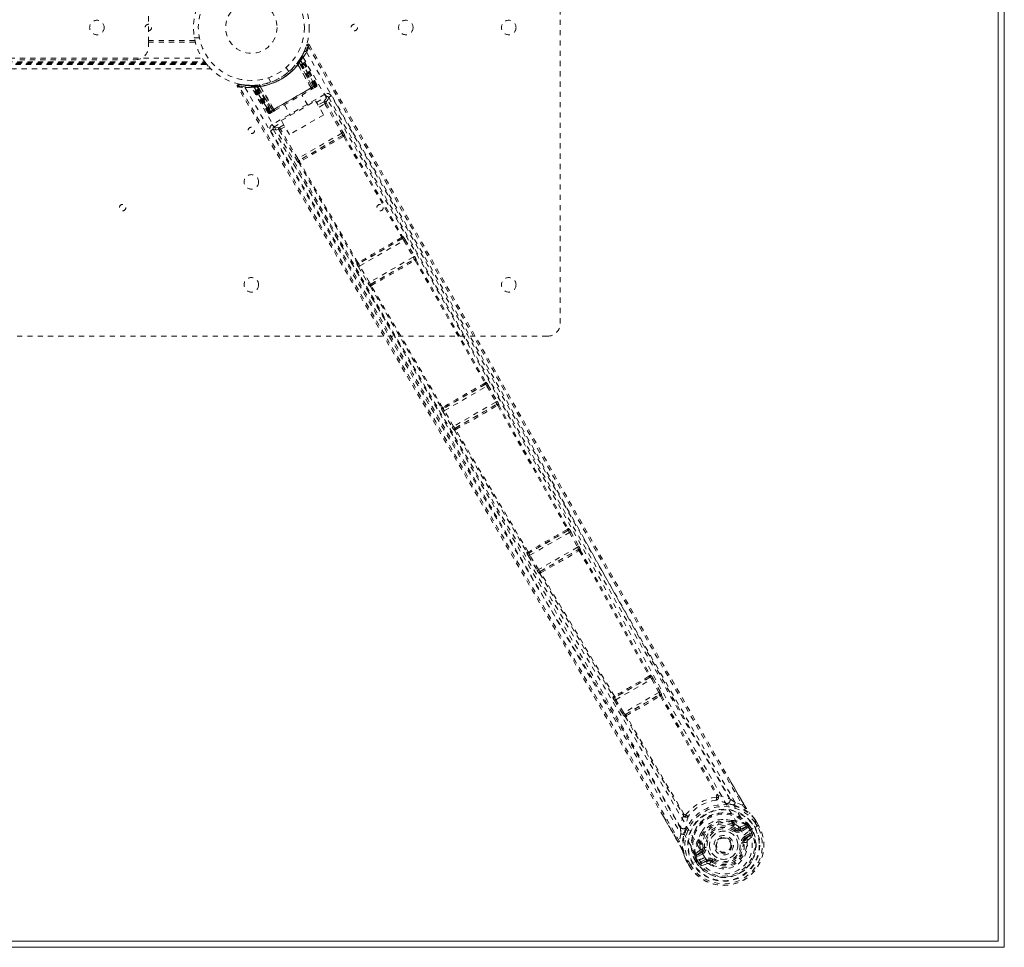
# Model space of a CAD drawing. Header units: inches. Extents: x 17.8 to 113.3, y 44.2 to 80.
# Tile 5 of 6: x 94.2 to 113.3, y 44.2 to 62.2. Entities that reach past the tile are written whole.
import ezdxf

# ---------------------------------------------------------------- set-up
doc = ezdxf.new("R2010")
doc.units = ezdxf.units.IN
doc.header["$MEASUREMENT"] = 0
doc.linetypes.add('SLD-Dashed', pattern=[0.075, 0.05, -0.025])
doc.linetypes.add('SLD-Solid', pattern=[0])

msp = doc.modelspace()

# ---------------------------------------------------------------- linework, layer by layer
at = {"color": 7, "linetype": 'SLD-Solid', "lineweight": 15}
for p, q in [((113.333, 79.956), (113.333, 44.206)), ((113.215, 79.837), (113.215, 44.324)), ((113.215, 44.324), (113.215, 79.837)), ((113.333, 44.206), (17.833, 44.206)), ((113.215, 44.324), (17.951, 44.324)), ((17.951, 44.324), (113.215, 44.324))]:
    msp.add_line(p, q, dxfattribs=at)
at = {"color": 7, "linetype": 'SLD-Dashed', "lineweight": 0}
for p, q in [((104.708, 67.831), (104.708, 56.331)), ((96.708, 61.799), (96.708, 62.362)), ((96.708, 61.831), (97.611, 61.831)), ((96.708, 61.799), (97.619, 61.799)), ((96.708, 61.706), (96.708, 61.799)), ((97.601, 61.881), (97.6, 61.885)), ((97.601, 61.881), (97.698, 61.881)), ((99.673, 61.498), (99.73, 61.604)), ((99.741, 61.628), (99.732, 61.605)), ((99.733, 61.611), (99.782, 61.735)), ((99.836, 61.741), (99.81, 61.726)), ((33.358, 61.406), (97.808, 61.406)), ((33.366, 61.417), (97.8, 61.417)), ((33.414, 61.487), (97.752, 61.487)), ((94.208, 61.456), (96.458, 61.456)), ((99.604, 61.399), (99.624, 61.426)), ((99.624, 61.423), (99.647, 61.406)), ((99.634, 61.438), (99.636, 61.439)), ((99.634, 61.409), (99.635, 61.41)), ((99.893, 60.922), (99.634, 61.409)), ((99.676, 61.474), (99.635, 61.41)), ((99.635, 61.41), (99.894, 60.922)), ((99.637, 61.441), (99.636, 61.44)), ((99.677, 61.504), (99.637, 61.441)), ((99.644, 61.451), (99.668, 61.435)), ((99.918, 60.936), (99.647, 61.406)), ((99.934, 60.945), (99.659, 61.423)), ((99.668, 61.435), (99.946, 60.952)), ((99.954, 60.953), (99.674, 61.477)), ((99.952, 60.956), (99.676, 61.474)), ((99.695, 61.507), (99.687, 61.493)), ((99.968, 60.965), (99.687, 61.493)), ((99.695, 61.536), (99.688, 61.522)), ((99.98, 60.972), (99.695, 61.507)), ((33.244, 61.276), (97.922, 61.276)), ((33.245, 61.275), (97.921, 61.275)), ((33.327, 61.366), (97.84, 61.366)), ((33.327, 61.365), (97.84, 61.365)), ((33.331, 61.37), (97.836, 61.37)), ((33.332, 61.372), (97.835, 61.372)), ((33.333, 61.374), (97.833, 61.374)), ((33.343, 61.386), (97.823, 61.386)), ((33.347, 61.39), (97.82, 61.39)), ((97.836, 61.37), (97.84, 61.365)), ((99.435, 61.222), (99.387, 61.306)), ((99.612, 61.365), (99.61, 61.361)), ((99.867, 60.907), (99.61, 61.361)), ((99.612, 61.365), (99.87, 60.908)), ((99.04, 61.106), (99.089, 61.022)), ((98.471, 60.978), (98.596, 60.963)), ((98.702, 60.953), (98.686, 60.953)), ((98.709, 60.952), (98.694, 60.952)), ((98.727, 60.939), (98.711, 60.939)), ((99.033, 60.425), (98.711, 60.939)), ((98.798, 60.957), (98.723, 60.953)), ((99.044, 60.432), (98.727, 60.939)), ((98.748, 60.942), (99.062, 60.438)), ((98.826, 60.943), (98.749, 60.939)), ((99.06, 60.441), (98.749, 60.939)), ((98.788, 60.956), (98.785, 60.956)), ((99.066, 60.444), (98.787, 60.927)), ((98.8, 60.957), (98.798, 60.957)), ((98.802, 60.957), (98.8, 60.957)), ((99.078, 60.451), (98.802, 60.928)), ((98.823, 60.93), (98.82, 60.959)), ((98.823, 60.93), (99.094, 60.46)), ((98.826, 60.943), (98.827, 60.943)), ((99.118, 60.474), (98.826, 60.943)), ((98.827, 60.943), (99.119, 60.475)), ((98.871, 60.965), (98.865, 60.964)), ((98.881, 60.94), (98.876, 60.94)), ((99.143, 60.489), (98.876, 60.94)), ((98.881, 60.94), (99.145, 60.49)), ((99.946, 60.952), (99.067, 60.444)), ((99.078, 60.451), (99.934, 60.945)), ((99.918, 60.936), (99.094, 60.46)), ((99.867, 60.907), (99.87, 60.908)), ((99.894, 60.922), (99.893, 60.922)), ((99.894, 60.922), (99.952, 60.956)), ((99.894, 60.889), (99.941, 60.916)), ((99.98, 60.972), (99.946, 60.952)), ((99.968, 60.965), (99.98, 60.972)), ((100.137, 60.787), (99.114, 60.197)), ((99.29, 60.271), (99.956, 60.656)), ((99.806, 60.569), (99.69, 60.771)), ((99.956, 60.656), (100.113, 60.384)), ((99.974, 60.624), (100.167, 60.735)), ((100.116, 60.64), (100.003, 60.574)), ((100.207, 60.725), (100.2, 60.733)), ((100.208, 60.724), (100.201, 60.733)), ((100.26, 60.754), (100.208, 60.724)), ((100.209, 60.721), (100.209, 60.722)), ((99.06, 60.441), (99.118, 60.474)), ((99.101, 60.431), (99.148, 60.458)), ((99.119, 60.475), (99.118, 60.474)), ((99.143, 60.489), (99.145, 60.49)), ((99.352, 60.576), (99.468, 60.374)), ((100.025, 60.536), (100.137, 60.6)), ((100.137, 60.6), (100.465, 60.028)), ((100.162, 60.615), (100.491, 60.042)), ((99.033, 60.425), (99.044, 60.432)), ((99.085, 60.422), (99.093, 60.426)), ((99.447, 59.999), (99.29, 60.271)), ((100.113, 60.384), (99.447, 59.999)), ((99.133, 60.104), (99.081, 60.073)), ((99.129, 60.114), (99.133, 60.104)), ((99.13, 60.114), (99.133, 60.105)), ((99.135, 60.102), (99.135, 60.101)), ((99.144, 60.145), (99.308, 60.24)), ((99.251, 60.088), (99.582, 59.518)), ((99.337, 60.19), (99.252, 60.141)), ((99.359, 60.151), (99.276, 60.103)), ((99.608, 59.533), (99.276, 60.103)), ((100.465, 60.028), (99.608, 59.533)), ((100.481, 59.985), (99.637, 59.498)), ((100.481, 59.985), (100.48, 59.984)), ((100.502, 59.962), (101.629, 58.006)), ((100.521, 59.974), (100.521, 59.973)), ((100.521, 59.973), (101.647, 58.018)), ((99.638, 59.498), (99.637, 59.498)), ((99.627, 59.457), (99.627, 59.457)), ((99.627, 59.457), (100.757, 57.504)), ((100.776, 57.514), (99.646, 59.467)), ((101.641, 57.977), (100.795, 57.489)), ((101.633, 57.975), (101.633, 57.975)), ((101.637, 57.977), (101.641, 57.977)), ((101.647, 58.018), (101.652, 58.018)), ((101.695, 57.957), (101.878, 57.634)), ((100.812, 57.447), (101.669, 57.942)), ((101.669, 57.942), (101.852, 57.62)), ((101.852, 57.62), (101, 57.127)), ((101.029, 57.092), (101.868, 57.577)), ((101.863, 57.573), (101.863, 57.573)), ((101.868, 57.577), (101.867, 57.575)), ((100.757, 57.504), (100.755, 57.5)), ((100.786, 57.432), (100.974, 57.112)), ((100.795, 57.489), (100.798, 57.493)), ((100.801, 57.495), (100.801, 57.495)), ((101, 57.127), (100.812, 57.447)), ((101.889, 57.552), (103.244, 55.175)), ((101.909, 57.565), (101.908, 57.564)), ((101.908, 57.564), (103.263, 55.187)), ((101.018, 57.051), (101.02, 57.051)), ((101.02, 57.051), (102.401, 54.69)), ((101.031, 57.092), (101.029, 57.092)), ((101.035, 57.094), (101.034, 57.094)), ((102.421, 54.699), (101.039, 57.061)), ((104.458, 56.081), (92.958, 56.081)), ((103.257, 55.147), (102.439, 54.675)), ((102.456, 54.633), (103.284, 55.111)), ((103.248, 55.145), (103.248, 55.145)), ((103.252, 55.147), (103.257, 55.147)), ((103.263, 55.187), (103.268, 55.188)), ((103.284, 55.111), (103.456, 54.803)), ((103.31, 55.126), (103.482, 54.818)), ((103.456, 54.803), (102.637, 54.33)), ((102.666, 54.295), (103.472, 54.76)), ((103.467, 54.756), (103.467, 54.756)), ((103.472, 54.76), (103.471, 54.759)), ((103.493, 54.735), (104.844, 52.331)), ((103.513, 54.749), (103.512, 54.747)), ((103.512, 54.747), (104.862, 52.344)), ((102.401, 54.69), (102.398, 54.685)), ((102.43, 54.618), (102.611, 54.315)), ((102.439, 54.675), (102.441, 54.679)), ((102.444, 54.681), (102.445, 54.681)), ((102.637, 54.33), (102.456, 54.633)), ((102.656, 54.254), (102.657, 54.254)), ((102.657, 54.254), (104.063, 51.883)), ((102.668, 54.295), (102.666, 54.295)), ((102.672, 54.297), (102.672, 54.297)), ((104.084, 51.893), (102.677, 54.264)), ((104.858, 52.304), (104.1, 51.866)), ((104.117, 51.824), (104.886, 52.269)), ((104.851, 52.304), (104.858, 52.304)), ((104.862, 52.344), (104.869, 52.345)), ((104.886, 52.269), (105.043, 51.981)), ((104.912, 52.283), (105.07, 51.996)), ((104.063, 51.883), (104.059, 51.877)), ((104.1, 51.866), (104.104, 51.872)), ((105.043, 51.981), (104.287, 51.545)), ((104.318, 51.511), (105.057, 51.938)), ((105.057, 51.938), (105.056, 51.936)), ((105.099, 51.926), (105.097, 51.924)), ((104.091, 51.809), (104.261, 51.529)), ((104.287, 51.545), (104.117, 51.824)), ((104.307, 51.469), (104.31, 51.469)), ((104.32, 51.511), (104.318, 51.511)), ((106.454, 49.454), (105.77, 49.059)), ((105.785, 49.016), (106.484, 49.419)), ((106.443, 49.452), (106.454, 49.454)), ((106.454, 49.492), (106.465, 49.494)), ((106.484, 49.419), (106.624, 49.16)), ((106.51, 49.433), (106.65, 49.174)), ((106.624, 49.16), (105.94, 48.765)), ((106.65, 49.174), (106.663, 49.149)), ((105.738, 49.078), (105.73, 49.07)), ((105.76, 49.001), (105.914, 48.749)), ((105.765, 49.087), (105.765, 49.087)), ((105.77, 49.059), (105.778, 49.068)), ((105.94, 48.765), (105.785, 49.016)), ((105.974, 48.733), (106.635, 49.115)), ((106.635, 49.115), (106.632, 49.111)), ((106.654, 49.086), (107.747, 47.153)), ((106.676, 49.103), (106.673, 49.1)), ((106.673, 49.1), (107.766, 47.167)), ((105.914, 48.749), (105.93, 48.726)), ((105.963, 48.691), (105.968, 48.692)), ((105.968, 48.692), (107.095, 46.78)), ((105.978, 48.734), (105.974, 48.733)), ((107.116, 46.789), (105.989, 48.702)), ((105.992, 48.709), (105.992, 48.709)), ((107.97, 47.511), (108.274, 46.985)), ((107.748, 47.152), (107.747, 47.153)), ((107.778, 47.154), (107.778, 47.154)), ((108.248, 46.971), (108.107, 47.022)), ((106.999, 46.249), (106.712, 46.746)), ((107.1, 46.763), (107.1, 46.763)), ((107.116, 46.789), (107.117, 46.788)), ((108.032, 46.671), (108.052, 46.66)), ((108.381, 46.821), (108.393, 46.807)), ((108.496, 46.683), (108.494, 46.687)), ((108.068, 46.594), (108.049, 46.628)), ((108.128, 46.513), (108.049, 46.567)), ((108.068, 46.642), (108.087, 46.609)), ((108.11, 46.489), (108.128, 46.513)), ((108.128, 46.513), (108.148, 46.502)), ((108.196, 46.504), (108.32, 46.548)), ((108.196, 46.504), (108.209, 46.483)), ((108.207, 46.545), (108.318, 46.584)), ((108.32, 46.548), (108.209, 46.483)), ((108.335, 46.522), (108.224, 46.457)), ((108.331, 46.58), (108.318, 46.584)), ((108.336, 46.578), (108.331, 46.58)), ((108.352, 46.562), (108.36, 46.549)), ((108.367, 46.548), (108.352, 46.562)), ((108.36, 46.549), (108.399, 46.483)), ((108.365, 46.463), (108.491, 46.536)), ((108.367, 46.548), (108.392, 46.564)), ((108.404, 46.486), (108.367, 46.547)), ((108.392, 46.564), (108.393, 46.563)), ((108.393, 46.563), (108.429, 46.501)), ((108.399, 46.483), (108.404, 46.486)), ((108.491, 46.536), (108.511, 46.547)), ((108.534, 46.561), (108.495, 46.628)), ((108.511, 46.547), (108.557, 46.574)), ((108.559, 46.575), (108.519, 46.643)), ((108.521, 46.643), (108.521, 46.643)), ((108.56, 46.576), (108.521, 46.643)), ((108.557, 46.574), (108.56, 46.576)), ((107.05, 46.412), (107.024, 46.265)), ((107.391, 46.279), (107.391, 46.301)), ((108.285, 46.351), (108.385, 46.41)), ((108.3, 46.325), (108.4, 46.384)), ((108.31, 46.308), (108.3, 46.325)), ((108.4, 46.384), (108.31, 46.308)), ((108.354, 46.288), (108.445, 46.367)), ((108.365, 46.463), (108.365, 46.463)), ((107.399, 46.255), (107.418, 46.222)), ((107.418, 46.222), (107.426, 46.12)), ((107.42, 46.265), (107.439, 46.231)), ((107.473, 46.234), (107.481, 46.139)), ((107.481, 46.139), (107.51, 46.143)), ((108.28, 46.24), (108.256, 46.237)), ((107.149, 45.905), (107.146, 45.909)), ((107.149, 45.909), (107.173, 45.864)), ((107.405, 45.909), (107.259, 45.825)), ((107.304, 45.936), (107.331, 45.949)), ((107.305, 45.935), (107.304, 45.936)), ((107.341, 45.872), (107.305, 45.935)), ((107.32, 45.996), (107.324, 46.01)), ((107.32, 45.996), (107.32, 45.992)), ((107.32, 45.996), (107.32, 45.996)), ((107.413, 46.087), (107.324, 46.01)), ((107.324, 46.01), (107.324, 46.01)), ((107.324, 46.01), (107.324, 46.01)), ((107.326, 45.969), (107.333, 45.956)), ((107.331, 45.95), (107.326, 45.969)), ((107.331, 45.949), (107.366, 45.887)), ((107.333, 45.956), (107.371, 45.89)), ((107.354, 45.99), (107.454, 46.076)), ((107.466, 46.054), (107.354, 45.99)), ((107.481, 46.028), (107.369, 45.964)), ((107.405, 45.909), (107.405, 45.909)), ((107.441, 45.864), (107.542, 45.923)), ((107.454, 46.076), (107.466, 46.054)), ((107.21, 45.796), (107.171, 45.864)), ((107.171, 45.864), (107.171, 45.864)), ((107.172, 45.865), (107.211, 45.797)), ((107.197, 45.878), (107.235, 45.811)), ((107.21, 45.796), (107.213, 45.798)), ((107.235, 45.811), (107.211, 45.797)), ((107.259, 45.825), (107.213, 45.798)), ((107.371, 45.89), (107.366, 45.887)), ((107.371, 45.89), (107.371, 45.89)), ((107.448, 45.792), (107.563, 45.831)), ((107.456, 45.838), (107.557, 45.897)), ((107.567, 45.879), (107.456, 45.838)), ((107.567, 45.879), (107.557, 45.897)), ((107.605, 45.824), (107.641, 45.871)), ((107.641, 45.871), (107.635, 45.875)), ((107.655, 45.89), (107.641, 45.871))]:
    msp.add_line(p, q, dxfattribs=at)
at = {"color": 7, "linetype": 'SLD-Dashed', "lineweight": 0, "flags": 128}
for points in [[(99.78, 61.6), (101.004, 59.486), (102.221, 57.369), (103.429, 55.249), (104.626, 53.124), (105.559, 51.453), (106.489, 49.783), (107.421, 48.117), (108.365, 46.463)], [(99.81, 61.726), (100.273, 60.913), (100.754, 60.068), (101.253, 59.192), (101.633, 58.524), (101.683, 58.435), (101.734, 58.346), (101.785, 58.257), (101.836, 58.167), (101.887, 58.077), (101.949, 57.969), (102.13, 57.65), (102.296, 57.359), (102.446, 57.095), (102.58, 56.859), (102.831, 56.418), (103.051, 56.032), (103.376, 55.461), (103.673, 54.94), (103.941, 54.469), (104.242, 53.941), (104.549, 53.402), (105.143, 52.361), (105.777, 51.254), (106.39, 50.185), (107.008, 49.11), (107.634, 48.027), (108.248, 46.971)], [(99.836, 61.741), (101.939, 58.047), (104.041, 54.354), (106.149, 50.664), (107.97, 47.511)], [(99.654, 61.467), (99.649, 61.458), (99.646, 61.45)], [(99.714, 61.498), (100.935, 59.388), (102.149, 57.276), (103.353, 55.159), (104.545, 53.039), (105.474, 51.37), (106.4, 49.703), (107.33, 48.04), (108.272, 46.389)], [(97.821, 61.389), (97.832, 61.375), (97.835, 61.372)], [(99.597, 61.387), (99.597, 61.385), (99.597, 61.383), (99.598, 61.381), (99.6, 61.378), (99.602, 61.375), (99.605, 61.372), (99.608, 61.368), (99.612, 61.365)], [(98.47, 60.975), (98.462, 60.975), (98.454, 60.973), (98.447, 60.97), (98.441, 60.964), (98.436, 60.958), (98.434, 60.951), (98.435, 60.943), (98.437, 60.936)], [(98.438, 60.934), (98.439, 60.934), (98.44, 60.935), (98.446, 60.938), (98.454, 60.943), (98.459, 60.946), (98.464, 60.949)], [(106.712, 46.746), (104.875, 49.929), (102.733, 53.599), (100.586, 57.266), (98.438, 60.934)], [(107.024, 46.265), (106.359, 47.423), (105.682, 48.596), (104.991, 49.788), (104.324, 50.934), (103.636, 52.114), (102.947, 53.293), (102.29, 54.416), (101.707, 55.411), (101.3, 56.107), (100.63, 57.25), (100.053, 58.236), (99.502, 59.177), (98.973, 60.081), (98.464, 60.949)], [(98.588, 60.912), (99.808, 58.795), (101.032, 56.683), (102.264, 54.576), (103.506, 52.478), (104.486, 50.834), (105.468, 49.194), (106.444, 47.554), (107.405, 45.909)], [(98.634, 60.959), (98.676, 60.953), (98.862, 60.965)], [(98.686, 60.953), (98.688, 60.953), (98.689, 60.953)], [(107.515, 45.952), (106.539, 47.624), (105.546, 49.29), (104.547, 50.955), (103.549, 52.624), (102.557, 54.298), (101.266, 56.498), (99.985, 58.706), (98.71, 60.918)], [(98.865, 60.964), (98.866, 60.964), (98.868, 60.962), (98.869, 60.96), (98.871, 60.957), (98.872, 60.954), (98.874, 60.95), (98.875, 60.945), (98.876, 60.94)], [(99.013, 60.996), (99.025, 60.998), (99.037, 61.003)], [(99.145, 60.49), (99.324, 60.593), (99.506, 60.698), (99.688, 60.803), (99.867, 60.907)], [(99.166, 60.469), (99.342, 60.57), (99.521, 60.673), (99.699, 60.776), (99.875, 60.878)], [(99.87, 60.908), (99.878, 60.913), (99.886, 60.917), (99.891, 60.92), (99.893, 60.922)], [(99.87, 60.908), (99.872, 60.903), (99.874, 60.898), (99.876, 60.893), (99.877, 60.889), (99.878, 60.885), (99.878, 60.882), (99.877, 60.88), (99.876, 60.878)], [(99.876, 60.878), (99.878, 60.88), (99.88, 60.881), (99.881, 60.881), (99.882, 60.882)], [(99.952, 60.956), (99.952, 60.956), (99.95, 60.955), (99.947, 60.953), (99.943, 60.951), (99.938, 60.948), (99.932, 60.944), (99.925, 60.94), (99.918, 60.936)], [(99.934, 60.945), (99.947, 60.953), (99.958, 60.959), (99.965, 60.963), (99.968, 60.965)], [(99.948, 60.92), (99.952, 60.922), (99.954, 60.923), (99.956, 60.925), (99.957, 60.925)], [(100.167, 60.735), (100.161, 60.699), (100.116, 60.64)], [(100.167, 60.735), (100.166, 60.737), (100.164, 60.74), (100.161, 60.745), (100.158, 60.751), (100.153, 60.759), (100.148, 60.768), (100.143, 60.778), (100.137, 60.787)], [(100.208, 60.724), (100.202, 60.688), (100.156, 60.629)], [(107.999, 47.089), (106.039, 50.49), (104.092, 53.9), (102.15, 57.312), (100.208, 60.724)], [(108.107, 47.022), (107.726, 47.678), (107.329, 48.366), (106.914, 49.085), (106.483, 49.837), (106.059, 50.575), (105.703, 51.198), (105.363, 51.793), (104.998, 52.432), (104.609, 53.115), (104.489, 53.324), (104.368, 53.538), (104.244, 53.755), (104.136, 53.944), (104.049, 54.098), (103.957, 54.259), (103.861, 54.427), (103.761, 54.603), (103.558, 54.959), (103.34, 55.342), (103.107, 55.752), (103.061, 55.832), (103.05, 55.853), (103.041, 55.867), (103.03, 55.887), (103.015, 55.913), (102.998, 55.944), (102.977, 55.98), (102.905, 56.107), (102.809, 56.275), (102.71, 56.45), (102.594, 56.653), (102.461, 56.887), (102.405, 56.986), (102.345, 57.09), (102.284, 57.199), (102.219, 57.312), (102.178, 57.384), (102.139, 57.454), (101.726, 58.179), (101.328, 58.878), (100.951, 59.541), (100.595, 60.166), (100.26, 60.754)], [(99.066, 60.444), (99.053, 60.437), (99.042, 60.43), (99.038, 60.428), (99.035, 60.426), (99.033, 60.425)], [(99.044, 60.432), (99.047, 60.433), (99.055, 60.438), (99.065, 60.444), (99.078, 60.451)], [(99.094, 60.46), (99.087, 60.456), (99.081, 60.453), (99.075, 60.449), (99.069, 60.446), (99.065, 60.444), (99.062, 60.442), (99.06, 60.441), (99.06, 60.441)], [(99.109, 60.436), (99.107, 60.435), (99.106, 60.434), (99.103, 60.432)], [(99.119, 60.475), (99.122, 60.476), (99.127, 60.479), (99.134, 60.483), (99.143, 60.489)], [(99.166, 60.468), (99.162, 60.468), (99.156, 60.472), (99.149, 60.48), (99.143, 60.489)], [(99.16, 60.465), (99.16, 60.465), (99.162, 60.466), (99.163, 60.467), (99.166, 60.468)], [(100.162, 60.615), (100.159, 60.613), (100.154, 60.61), (100.146, 60.605), (100.137, 60.6)], [(99.081, 60.073), (99.39, 59.546), (99.717, 58.988), (100.061, 58.399), (100.424, 57.78), (100.799, 57.14), (100.849, 57.054), (100.9, 56.967), (100.951, 56.88), (101.002, 56.793), (101.054, 56.704), (101.119, 56.594), (101.313, 56.261), (101.487, 55.966), (101.639, 55.706), (101.769, 55.483), (101.841, 55.361), (101.904, 55.253), (101.959, 55.16), (102.005, 55.081), (102.042, 55.018), (102.07, 54.969), (102.136, 54.856), (102.225, 54.706), (102.489, 54.255), (102.732, 53.839), (102.848, 53.641), (102.959, 53.451), (103.064, 53.271), (103.196, 53.047), (103.328, 52.82), (103.457, 52.6), (103.583, 52.384), (104.147, 51.418), (104.747, 50.39), (105.32, 49.405), (105.9, 48.406), (106.482, 47.399), (107.05, 46.412)], [(99.114, 60.197), (99.125, 60.177), (99.135, 60.161), (99.141, 60.149), (99.144, 60.145)], [(99.133, 60.104), (99.167, 60.09), (99.242, 60.1)], [(99.133, 60.104), (101.117, 56.715), (103.101, 53.327), (105.08, 49.937), (107.045, 46.539)], [(99.252, 60.141), (99.178, 60.132), (99.144, 60.145)], [(99.251, 60.088), (99.253, 60.09), (99.259, 60.093), (99.267, 60.098), (99.276, 60.103)], [(100.477, 59.982), (100.375, 59.923), (100.272, 59.864), (100.168, 59.804), (100.065, 59.744), (99.969, 59.689), (99.874, 59.634), (99.783, 59.581), (99.712, 59.54), (99.642, 59.5)], [(100.495, 59.963), (100.285, 59.842), (100.072, 59.719), (99.858, 59.595), (99.649, 59.474)], [(100.491, 60.042), (100.49, 60.042), (100.488, 60.041), (100.486, 60.039), (100.483, 60.038), (100.479, 60.035), (100.474, 60.033), (100.47, 60.03), (100.465, 60.028)], [(100.502, 59.962), (100.505, 59.967), (100.506, 59.973), (100.506, 59.979), (100.503, 59.983), (100.499, 59.986), (100.493, 59.987), (100.487, 59.987), (100.48, 59.984)], [(100.502, 59.962), (100.499, 59.963), (100.497, 59.963), (100.496, 59.963), (100.495, 59.963)], [(99.421, 59.611), (99.645, 59.229), (99.933, 58.737), (100.202, 58.278), (100.451, 57.853), (100.676, 57.468), (100.882, 57.116), (101.069, 56.797), (101.237, 56.51), (101.467, 56.117), (101.617, 55.862)], [(99.608, 59.533), (99.599, 59.527), (99.59, 59.522), (99.584, 59.519), (99.582, 59.518)], [(99.638, 59.498), (99.632, 59.494), (99.629, 59.488), (99.627, 59.483), (99.627, 59.478), (99.63, 59.473), (99.634, 59.469), (99.64, 59.468), (99.646, 59.467)], [(101.627, 57.999), (101.627, 58), (101.628, 58.001), (101.629, 58.002), (101.629, 58.006)], [(101.637, 57.977), (101.642, 57.981), (101.645, 57.986), (101.647, 57.991), (101.647, 57.996), (101.645, 58.001), (101.641, 58.004), (101.636, 58.006), (101.629, 58.006)], [(101.695, 57.957), (101.694, 57.956), (101.693, 57.955), (101.69, 57.954), (101.687, 57.952), (101.683, 57.95), (101.679, 57.947), (101.674, 57.945), (101.669, 57.942)], [(101.878, 57.634), (101.876, 57.633), (101.87, 57.629), (101.861, 57.625), (101.852, 57.62)], [(101.89, 57.552), (101.893, 57.558), (101.894, 57.564), (101.893, 57.57), (101.89, 57.574), (101.885, 57.577), (101.88, 57.579), (101.873, 57.578), (101.867, 57.575)], [(101.886, 57.62), (101.884, 57.624), (101.876, 57.633)], [(100.776, 57.514), (100.773, 57.508), (100.772, 57.503), (100.773, 57.497), (100.776, 57.493), (100.78, 57.491), (100.786, 57.49), (100.792, 57.49), (100.798, 57.493)], [(100.776, 57.514), (100.78, 57.512), (100.782, 57.512), (100.783, 57.512), (100.783, 57.513)], [(100.812, 57.447), (100.807, 57.444), (100.803, 57.441), (100.798, 57.439), (100.795, 57.437), (100.791, 57.435), (100.789, 57.433), (100.787, 57.432), (100.786, 57.432)], [(101.89, 57.552), (101.886, 57.554), (101.884, 57.554), (101.883, 57.554), (101.882, 57.554)], [(101, 57.127), (100.991, 57.122), (100.982, 57.117), (100.976, 57.114), (100.974, 57.112)], [(100.976, 57.113), (100.98, 57.102), (100.982, 57.099)], [(101.031, 57.092), (101.025, 57.088), (101.021, 57.083), (101.019, 57.077), (101.02, 57.072), (101.022, 57.067), (101.027, 57.063), (101.032, 57.061), (101.039, 57.061)], [(101.042, 57.068), (101.041, 57.068), (101.04, 57.067), (101.04, 57.065), (101.039, 57.061)], [(103.242, 55.169), (103.243, 55.169), (103.243, 55.17), (103.244, 55.172), (103.244, 55.175)], [(103.252, 55.147), (103.257, 55.151), (103.26, 55.156), (103.262, 55.161), (103.262, 55.166), (103.26, 55.17), (103.256, 55.173), (103.251, 55.175), (103.244, 55.175)], [(103.31, 55.126), (103.31, 55.125), (103.308, 55.124), (103.305, 55.123), (103.302, 55.121), (103.298, 55.119), (103.294, 55.116), (103.289, 55.114), (103.284, 55.111)], [(102.42, 54.7), (102.417, 54.694), (102.416, 54.689), (102.417, 54.683), (102.42, 54.679), (102.424, 54.677), (102.429, 54.676), (102.435, 54.677), (102.441, 54.679)], [(102.42, 54.7), (102.424, 54.698), (102.426, 54.698), (102.426, 54.698), (102.427, 54.698)], [(103.482, 54.818), (103.48, 54.816), (103.474, 54.813), (103.465, 54.808), (103.456, 54.803)], [(103.493, 54.735), (103.497, 54.741), (103.498, 54.747), (103.497, 54.753), (103.494, 54.758), (103.49, 54.761), (103.484, 54.762), (103.477, 54.761), (103.471, 54.759)], [(103.491, 54.801), (103.488, 54.806), (103.48, 54.817)], [(103.493, 54.735), (103.49, 54.737), (103.488, 54.737), (103.487, 54.737), (103.486, 54.736)], [(102.456, 54.633), (102.451, 54.63), (102.447, 54.627), (102.442, 54.625), (102.439, 54.622), (102.435, 54.621), (102.433, 54.619), (102.431, 54.618), (102.43, 54.618)], [(102.637, 54.33), (102.628, 54.325), (102.619, 54.32), (102.613, 54.316), (102.611, 54.315)], [(102.613, 54.316), (102.618, 54.303), (102.621, 54.299)], [(102.668, 54.295), (102.662, 54.291), (102.658, 54.286), (102.657, 54.28), (102.657, 54.274), (102.66, 54.27), (102.664, 54.266), (102.67, 54.264), (102.677, 54.264)], [(102.68, 54.271), (102.679, 54.271), (102.678, 54.27), (102.677, 54.268), (102.677, 54.264)], [(104.841, 52.325), (104.842, 52.326), (104.843, 52.326), (104.843, 52.328), (104.844, 52.331)], [(104.851, 52.304), (104.856, 52.308), (104.86, 52.312), (104.862, 52.318), (104.861, 52.322), (104.859, 52.327), (104.855, 52.33), (104.85, 52.331), (104.844, 52.331)], [(104.912, 52.283), (104.911, 52.282), (104.909, 52.281), (104.907, 52.28), (104.904, 52.278), (104.9, 52.276), (104.895, 52.274), (104.891, 52.271), (104.886, 52.269)], [(104.084, 51.892), (104.08, 51.887), (104.079, 51.882), (104.08, 51.877), (104.082, 51.873), (104.087, 51.87), (104.092, 51.869), (104.098, 51.87), (104.104, 51.872)], [(105.07, 51.996), (105.067, 51.994), (105.061, 51.991), (105.052, 51.986), (105.043, 51.981)], [(105.078, 51.911), (105.082, 51.917), (105.083, 51.923), (105.082, 51.929), (105.08, 51.934), (105.075, 51.938), (105.069, 51.939), (105.062, 51.938), (105.056, 51.936)], [(105.078, 51.979), (105.076, 51.983), (105.068, 51.995)], [(105.078, 51.911), (105.757, 50.694), (106.435, 49.478)], [(105.097, 51.924), (105.776, 50.707), (106.454, 49.492)], [(104.117, 51.824), (104.112, 51.822), (104.108, 51.819), (104.103, 51.816), (104.1, 51.814), (104.096, 51.812), (104.094, 51.811), (104.092, 51.81), (104.091, 51.809)], [(104.287, 51.545), (104.278, 51.539), (104.27, 51.534), (104.264, 51.531), (104.261, 51.529)], [(104.263, 51.53), (104.269, 51.517), (104.272, 51.513)], [(104.32, 51.511), (104.315, 51.507), (104.311, 51.501), (104.309, 51.495), (104.31, 51.49), (104.312, 51.485), (104.317, 51.481), (104.323, 51.479), (104.33, 51.479)], [(104.31, 51.469), (105.024, 50.273), (105.738, 49.078)], [(104.333, 51.487), (104.332, 51.486), (104.331, 51.485), (104.33, 51.483), (104.33, 51.479)], [(105.759, 49.088), (105.045, 50.283), (104.33, 51.479)], [(106.432, 49.472), (106.433, 49.473), (106.434, 49.473), (106.434, 49.475), (106.435, 49.478)], [(106.443, 49.452), (106.448, 49.456), (106.451, 49.46), (106.453, 49.465), (106.452, 49.47), (106.45, 49.474), (106.446, 49.477), (106.441, 49.478), (106.435, 49.478)], [(106.51, 49.433), (106.509, 49.433), (106.507, 49.432), (106.504, 49.43), (106.501, 49.429), (106.497, 49.427), (106.493, 49.424), (106.488, 49.422), (106.484, 49.419)], [(106.65, 49.174), (106.647, 49.173), (106.641, 49.17), (106.633, 49.165), (106.624, 49.16)], [(105.759, 49.088), (105.756, 49.083), (105.755, 49.077), (105.755, 49.072), (105.757, 49.068), (105.761, 49.066), (105.766, 49.065), (105.772, 49.066), (105.778, 49.068)], [(105.785, 49.016), (105.781, 49.013), (105.777, 49.011), (105.772, 49.008), (105.769, 49.006), (105.766, 49.004), (105.763, 49.002), (105.761, 49.001), (105.76, 49.001)], [(106.654, 49.086), (106.658, 49.092), (106.659, 49.099), (106.658, 49.105), (106.656, 49.11), (106.651, 49.113), (106.645, 49.115), (106.639, 49.114), (106.632, 49.111)], [(106.654, 49.086), (106.65, 49.088), (106.648, 49.088), (106.647, 49.088), (106.646, 49.087)], [(105.94, 48.765), (105.931, 48.76), (105.923, 48.755), (105.917, 48.751), (105.914, 48.749)], [(105.978, 48.734), (105.972, 48.729), (105.969, 48.724), (105.967, 48.718), (105.968, 48.712), (105.971, 48.707), (105.976, 48.704), (105.982, 48.702), (105.989, 48.702)], [(105.992, 48.709), (105.991, 48.709), (105.99, 48.708), (105.989, 48.706), (105.989, 48.702)], [(108.272, 46.985), (108.132, 47.225), (108.012, 47.432), (107.966, 47.51)], [(107.74, 47.126), (107.749, 47.119), (107.758, 47.116), (107.767, 47.116), (107.774, 47.119), (107.78, 47.125), (107.782, 47.134), (107.782, 47.144), (107.778, 47.154)], [(107.778, 47.154), (107.891, 47.128), (107.999, 47.089)], [(107.964, 46.995), (107.951, 46.998), (107.943, 47)], [(108.09, 46.966), (108.239, 46.91), (108.386, 46.816)], [(108.274, 46.985), (108.274, 46.985), (108.273, 46.985), (108.27, 46.984), (108.267, 46.982), (108.264, 46.98), (108.259, 46.978), (108.253, 46.974), (108.248, 46.971)], [(106.714, 46.748), (106.835, 46.537), (107, 46.25)], [(107.1, 46.763), (107.066, 46.652), (107.045, 46.539)], [(107.1, 46.763), (107.107, 46.754), (107.115, 46.749), (107.124, 46.747), (107.132, 46.748), (107.139, 46.753), (107.143, 46.761), (107.145, 46.771), (107.144, 46.781)], [(108.032, 46.671), (107.932, 46.689), (107.871, 46.688)], [(108.393, 46.807), (108.39, 46.812), (108.386, 46.816)], [(108.494, 46.687), (108.437, 46.76), (108.386, 46.816)], [(108.496, 46.683), (108.441, 46.753), (108.393, 46.807)], [(108.495, 46.628), (108.494, 46.633), (108.496, 46.647), (108.495, 46.651), (108.493, 46.656), (108.492, 46.66), (108.491, 46.662), (108.492, 46.664), (108.494, 46.667), (108.497, 46.67), (108.497, 46.671), (108.497, 46.673), (108.496, 46.677), (108.492, 46.685), (108.492, 46.686), (108.492, 46.687), (108.493, 46.687), (108.494, 46.687)], [(107.145, 46.522), (107.149, 46.534), (107.151, 46.543)], [(108.052, 46.66), (108.053, 46.66), (108.068, 46.642)], [(108.087, 46.609), (108.128, 46.584), (108.172, 46.551)], [(108.092, 46.465), (108.096, 46.47), (108.099, 46.474), (108.102, 46.478), (108.105, 46.482), (108.107, 46.485), (108.109, 46.487), (108.11, 46.489), (108.11, 46.489)], [(108.172, 46.551), (108.192, 46.542), (108.207, 46.545)], [(108.224, 46.457), (108.221, 46.462), (108.218, 46.467), (108.215, 46.471), (108.213, 46.475), (108.211, 46.478), (108.21, 46.481), (108.209, 46.482), (108.209, 46.483)], [(108.335, 46.522), (108.332, 46.527), (108.33, 46.531), (108.327, 46.536), (108.325, 46.54), (108.323, 46.543), (108.322, 46.545), (108.321, 46.547), (108.32, 46.548)], [(108.36, 46.549), (108.35, 46.533), (108.335, 46.522)], [(108.367, 46.548), (108.367, 46.548), (108.367, 46.548)], [(108.495, 46.628), (108.501, 46.631), (108.506, 46.635), (108.511, 46.637), (108.515, 46.64), (108.518, 46.641), (108.52, 46.642), (108.521, 46.643), (108.521, 46.643)], [(108.56, 46.576), (108.56, 46.576), (108.559, 46.575), (108.557, 46.574), (108.554, 46.572), (108.55, 46.57), (108.545, 46.567), (108.54, 46.564), (108.534, 46.561)], [(107.089, 46.067), (107.081, 46.242), (107.107, 46.398)], [(107.457, 46.449), (107.426, 46.397), (107.391, 46.301)], [(107.515, 45.952), (107.561, 45.887), (107.621, 45.832), (107.691, 45.792), (107.77, 45.766), (107.853, 45.757), (107.937, 45.763), (108.019, 45.785), (108.096, 45.821), (108.165, 45.87), (108.225, 45.93), (108.273, 46), (108.306, 46.076), (108.323, 46.157), (108.323, 46.238), (108.306, 46.317), (108.272, 46.389)], [(108.285, 46.351), (108.287, 46.346), (108.29, 46.342), (108.293, 46.337), (108.295, 46.333), (108.297, 46.33), (108.298, 46.328), (108.299, 46.326), (108.3, 46.325)], [(108.385, 46.41), (108.408, 46.417), (108.431, 46.416)], [(108.4, 46.384), (108.4, 46.384), (108.399, 46.386), (108.398, 46.388), (108.396, 46.392), (108.394, 46.395), (108.391, 46.4), (108.388, 46.405), (108.385, 46.41)], [(106.999, 46.249), (106.998, 46.249), (106.999, 46.25), (107.001, 46.251), (107.004, 46.253), (107.008, 46.255), (107.012, 46.258), (107.018, 46.261), (107.024, 46.265)], [(107.076, 46.098), (107.053, 46.147), (106.999, 46.249)], [(107.093, 46.057), (107.086, 46.076), (107.076, 46.098)], [(107.399, 46.255), (107.391, 46.278), (107.391, 46.279)], [(107.426, 46.12), (107.423, 46.098), (107.413, 46.087)], [(107.539, 46.146), (107.534, 46.146), (107.528, 46.145), (107.523, 46.144), (107.519, 46.144), (107.515, 46.143), (107.512, 46.143), (107.51, 46.143), (107.51, 46.143)], [(108.226, 46.233), (108.232, 46.234), (108.237, 46.235), (108.242, 46.235), (108.247, 46.236), (108.25, 46.236), (108.253, 46.237), (108.255, 46.237), (108.256, 46.237)], [(107.089, 46.067), (107.091, 46.062), (107.093, 46.057)], [(107.089, 46.067), (107.112, 45.995), (107.147, 45.909)], [(107.149, 45.905), (107.116, 45.988), (107.093, 46.057)], [(107.147, 45.909), (107.147, 45.91), (107.147, 45.911), (107.148, 45.911), (107.149, 45.91), (107.154, 45.902), (107.157, 45.899), (107.158, 45.899), (107.16, 45.899), (107.164, 45.9), (107.165, 45.9), (107.167, 45.9), (107.169, 45.899), (107.174, 45.894), (107.177, 45.89), (107.181, 45.887), (107.189, 45.884), (107.194, 45.882), (107.197, 45.879)], [(107.331, 45.949), (107.331, 45.949), (107.331, 45.95)], [(107.369, 45.964), (107.352, 45.957), (107.333, 45.956)], [(107.354, 45.99), (107.354, 45.989), (107.355, 45.987), (107.357, 45.985), (107.359, 45.982), (107.361, 45.978), (107.363, 45.973), (107.366, 45.969), (107.369, 45.964)], [(107.481, 46.028), (107.478, 46.033), (107.475, 46.038), (107.473, 46.042), (107.471, 46.046), (107.469, 46.05), (107.467, 46.052), (107.466, 46.054), (107.466, 46.054)], [(107.542, 45.923), (107.545, 45.918), (107.548, 45.913), (107.55, 45.908), (107.552, 45.905), (107.554, 45.901), (107.556, 45.899), (107.557, 45.897), (107.557, 45.897)], [(107.673, 45.914), (107.67, 45.91), (107.667, 45.905), (107.664, 45.901), (107.661, 45.898), (107.659, 45.895), (107.657, 45.892), (107.656, 45.891), (107.655, 45.89)], [(107.197, 45.878), (107.192, 45.876), (107.186, 45.873), (107.181, 45.87), (107.177, 45.867), (107.174, 45.865), (107.172, 45.864), (107.171, 45.864), (107.171, 45.864)], [(107.211, 45.797), (107.21, 45.797), (107.209, 45.796), (107.21, 45.796)], [(107.413, 45.828), (107.423, 45.849), (107.441, 45.864)], [(107.441, 45.864), (107.444, 45.859), (107.447, 45.855), (107.449, 45.85), (107.451, 45.846), (107.453, 45.843), (107.455, 45.841), (107.456, 45.839), (107.456, 45.838)]]:
    msp.add_lwpolyline(points, dxfattribs=at)
at = {"color": 7, "linetype": 'SLD-Dashed', "lineweight": 0}
for centre, radius in [((98.708, 62.081), 1.125), ((98.708, 62.081), 1.03), ((98.708, 62.081), 0.5), ((95.708, 62.081), 0.141), ((101.708, 62.081), 0.141), ((103.708, 62.081), 0.141), ((96.708, 62.081), 0.0625), ((100.708, 62.081), 0.0625), ((98.708, 60.081), 0.0625), ((98.708, 59.081), 0.141), ((96.208, 58.581), 0.0625), ((101.208, 58.581), 0.0625), ((98.708, 57.081), 0.141), ((103.708, 57.081), 0.141), ((107.883, 46.19), 0.7), ((107.883, 46.19), 0.69), ((107.883, 46.19), 0.623), ((107.883, 46.19), 0.32), ((107.883, 46.19), 0.275), ((107.883, 46.19), 0.188), ((107.883, 46.19), 0.156), ((107.883, 46.19), 0.142), ((107.883, 46.19), 0.14), ((107.883, 46.19), 0.138)]:
    msp.add_circle(centre, radius, dxfattribs=at)
for centre, radius, start, end in [((96.458, 61.706), 0.25, 270, 360), ((98.708, 62.08), 1.157, 257.8168, 342.1803), ((98.709, 62.08), 1.127, 329.5352, 334.664), ((98.606, 62.288), 1.361, 324.4677, 329.6112), ((98.726, 62.073), 1.108, 334.6035, 341.8894), ((99.754, 61.585), 0.03, 30.3167, 154.0827), ((98.707, 62.108), 1.187, 334.648, 341.9691), ((99.81, 61.726), 0.03, 29.6554, 162.1673), ((99.753, 61.598), 0.14, 66.0527, 78.3284), ((98.791, 62.143), 1.228, 216.2553, 218.0475), ((98.703, 62.076), 1.118, 216.8463, 225.6373), ((98.692, 62.108), 1.19, 270.8728, 329.1273), ((98.708, 62.081), 1.127, 270.4639, 329.5361), ((98.709, 62.079), 1.155, 273.8885, 326.1119), ((98.709, 62.079), 1.155, 274.6406, 325.3588), ((98.709, 62.079), 1.155, 275.6611, 324.339), ((98.709, 62.08), 1.127, 322.0319, 325.3547), ((98.962, 61.718), 0.74, 331.4505, 335.248), ((98.694, 62.09), 1.145, 324.3525, 329.201), ((99.661, 61.424), 0.0297, 145.533, 208.5311), ((99.66, 61.423), 0.0297, 145.4596, 208.5244), ((99.612, 61.371), 0.0702, 47.319, 71.0696), ((98.895, 61.765), 0.834, 334.4882, 339.5994), ((98.793, 62.031), 1.029, 326.5891, 331.2073), ((98.927, 61.756), 0.805, 335.571, 340.9688), ((98.906, 61.766), 0.83, 336.5072, 341.814), ((99.703, 61.489), 0.0299, 149.2734, 208.1929), ((99.701, 61.489), 0.0281, 148.4083, 211.1784), ((99.684, 61.466), 0.043, 47.0418, 95.7842), ((99.145, 61.83), 0.624, 329.4489, 330.4731), ((99.714, 61.507), 0.0299, 150.3293, 208.0904), ((99.718, 61.52), 0.0272, 150.0225, 212.6133), ((99.722, 61.521), 0.03, 151.1153, 208.0096), ((98.617, 62.008), 1.008, 218.0738, 219.2659), ((98.727, 62.049), 1.12, 277.9115, 322.0885), ((99.627, 61.391), 0.0345, 194.8567, 241.0583), ((98.464, 60.949), 0.03, 77.8329, 210.3422), ((98.685, 62.095), 1.187, 258.0279, 265.3535), ((96.987, 61.283), 1.514, 347.2441, 348.3788), ((98.706, 62.066), 1.113, 257.9378, 265.379), ((98.614, 60.927), 0.03, 85.9262, 209.6716), ((98.579, 62.274), 1.362, 270.3911, 275.5297), ((98.708, 62.08), 1.127, 265.3371, 270.4641), ((98.686, 60.923), 0.03, 31.9886, 88.8872), ((98.688, 60.925), 0.0278, 24.9435, 89.3749), ((98.702, 60.923), 0.0299, 31.9053, 89.6721), ((98.708, 61.796), 0.843, 269.6301, 271.1804), ((98.752, 60.928), 0.043, 144.189, 192.9867), ((98.881, 61.749), 0.827, 258.177, 263.5032), ((98.708, 62.08), 1.127, 270.7601, 275.6868), ((98.724, 60.923), 0.0299, 31.8037, 90.7273), ((98.881, 61.734), 0.81, 259.0502, 264.4095), ((98.727, 60.93), 0.0236, 21.9829, 85.2442), ((98.889, 61.767), 0.84, 260.4184, 265.4935), ((98.84, 60.94), 0.0549, 163.5947, 194.1846), ((98.8, 60.927), 0.0297, 31.4797, 94.4615), ((98.802, 60.927), 0.0297, 31.4743, 94.5383), ((98.884, 60.944), 0.0833, 171.4247, 191.3873), ((98.895, 61.681), 0.742, 264.7579, 268.5466), ((98.846, 60.94), 0.0345, 358.9562, 45.1349), ((99.84, 60.884), 0.0354, 350.7577, 40.7381), ((99.867, 60.908), 0.0299, 300.1835, 28.2096), ((99.868, 60.908), 0.0299, 300.191, 28.2021), ((99.54, 60.709), 0.442, 27.1556, 30.914), ((99.903, 60.951), 0.0498, 306.4587, 5.6173), ((99.193, 60.507), 0.861, 28.6669, 30.593), ((99.926, 60.942), 0.03, 300.0599, 28.0672), ((98.199, 59.934), 2.022, 29.4764, 30.2353), ((99.841, 61.098), 0.205, 301.0571, 307.9484), ((99.942, 60.951), 0.03, 300.0315, 28.035), ((99.875, 60.99), 0.104, 323.9421, 349.2816), ((99.953, 60.958), 0.03, 300.0062, 28.0085), ((100.13, 60.614), 0.03, 29.978, 119.5821), ((100.398, 60.763), 0.308, 203.685, 212.0679), ((100.182, 60.709), 0.09, 29.6454, 119.987), ((100.193, 60.636), 0.0372, 191.9461, 215.3263), ((100.182, 60.712), 0.0277, 47.5655, 123.1289), ((99.086, 60.457), 0.03, 211.9362, 299.9329), ((99.087, 60.461), 0.0334, 217.6531, 298.982), ((99.66, 60.784), 0.67, 209.7755, 212.2507), ((99.479, 60.674), 0.44, 209.0777, 212.8515), ((99.144, 60.49), 0.0299, 211.7986, 299.8117), ((99.145, 60.491), 0.0299, 211.7958, 299.811), ((99.179, 60.502), 0.0354, 199.2719, 249.2319), ((99.058, 60.441), 0.03, 211.9927, 299.9958), ((99.069, 60.525), 0.104, 250.7184, 276.0562), ((99.07, 60.447), 0.03, 211.9647, 299.9722), ((98.99, 60.612), 0.21, 292.3283, 298.9951), ((99.159, 60.119), 0.09, 120.012, 210.3543), ((99.156, 60.12), 0.0277, 116.8651, 192.2873), ((99.268, 60.115), 0.03, 120.4218, 210.0181), ((99.21, 60.068), 0.0454, 26.8061, 45.9197), ((99.042, 59.983), 0.263, 27.222, 37.0269), ((100.409, 59.983), 0.0713, 1.3421, 38.5758), ((100.466, 60.002), 0.0231, 297.7585, 308.9685), ((100.464, 59.952), 0.0324, 19.8925, 67.9215), ((100.495, 59.958), 0.0301, 30.0808, 118.6046), ((100.495, 59.958), 0.0301, 30.0673, 118.6198), ((100.338, 59.934), 0.188, 12.0254, 35.1735), ((100.387, 60.168), 0.237, 299.2351, 304.4815), ((99.752, 59.596), 0.188, 204.8271, 227.9756), ((99.674, 59.559), 0.0715, 201.4709, 238.6028), ((99.653, 59.472), 0.0301, 121.3812, 209.9284), ((99.653, 59.472), 0.0301, 121.3952, 209.9202), ((99.63, 59.519), 0.0225, 290.8759, 302.3873), ((99.674, 59.495), 0.0324, 172.0842, 220.0992), ((99.522, 59.676), 0.243, 295.5879, 300.7021), ((99.653, 59.469), 0.00679, 125.4141, 193.7731), ((118.595, 27.636), 34.783, 119.198, 120.8021), ((117.927, 28.793), 33.424, 119.1768, 120.8232), ((101.603, 57.98), 0.0306, 350.9568, 38.7895), ((101.55, 58.15), 0.164, 298.8033, 306.3974), ((101.644, 57.957), 0.0212, 110.2732, 120.6531), ((101.621, 58.003), 0.0301, 300.5148, 29.3629), ((101.626, 58.003), 0.0301, 300.5011, 29.3668), ((101.597, 57.913), 0.0775, 21.7291, 55.8344), ((101.51, 57.871), 0.204, 24.6876, 45.9261), ((84.665, 86.403), 33.57, 299.1835, 300.8165), ((101.789, 57.573), 0.0787, 3.0018, 36.7379), ((101.852, 57.593), 0.0235, 299.3071, 309.6543), ((101.851, 57.542), 0.0335, 20.2906, 67.5571), ((101.882, 57.549), 0.0301, 29.8092, 119.491), ((101.883, 57.55), 0.0301, 29.8101, 119.4964), ((101.709, 57.518), 0.205, 13.2932, 34.4444), ((100.953, 57.55), 0.204, 194.0789, 215.3081), ((100.781, 57.515), 0.0301, 210.6314, 299.5044), ((100.692, 57.654), 0.164, 293.6003, 301.2073), ((100.783, 57.519), 0.0301, 210.6328, 299.4864), ((100.812, 57.524), 0.0306, 201.2076, 249.0498), ((100.873, 57.495), 0.0775, 184.1598, 218.2763), ((100.811, 57.476), 0.0213, 119.3649, 129.71), ((84.407, 86.851), 34.113, 299.1853, 300.8147), ((101.819, 57.682), 0.147, 298.5224, 307.0041), ((101.159, 57.201), 0.205, 205.5527, 226.7073), ((101.072, 57.158), 0.0788, 203.2853, 236.9758), ((101.044, 57.066), 0.0301, 120.5071, 210.1872), ((101.046, 57.067), 0.0301, 120.5009, 210.1983), ((100.962, 57.187), 0.147, 292.9964, 301.4768), ((101.022, 57.115), 0.0238, 290.4233, 300.6331), ((101.068, 57.09), 0.0334, 172.4329, 219.714), ((104.458, 56.331), 0.25, 270, 0), ((120.321, 24.646), 34.976, 119.2299, 120.7709), ((119.545, 25.99), 33.401, 119.2042, 120.7957), ((103.218, 55.15), 0.0306, 351.656, 38.4356), ((103.193, 55.273), 0.111, 297.8352, 309.2657), ((103.259, 55.127), 0.021, 110.3466, 120.6826), ((103.236, 55.173), 0.0301, 300.4714, 28.9466), ((103.242, 55.173), 0.0301, 300.4482, 28.9638), ((103.209, 55.081), 0.0814, 21.3852, 53.7015), ((103.114, 55.036), 0.216, 24.5559, 44.55), ((102.361, 54.793), 0.111, 290.7485, 302.1524), ((102.456, 54.71), 0.0306, 201.5783, 248.3435), ((86.258, 83.645), 33.626, 299.2179, 300.7821), ((86.087, 83.942), 33.995, 299.2157, 300.7843), ((103.39, 54.755), 0.0821, 3.4133, 35.7178), ((103.455, 54.778), 0.0246, 299.2927, 309.4801), ((103.453, 54.724), 0.0351, 20.3188, 65.9849), ((103.485, 54.733), 0.0301, 29.3628, 119.5185), ((103.486, 54.734), 0.0301, 29.3668, 119.5254), ((103.305, 54.699), 0.214, 13.5419, 33.8266), ((103.445, 54.827), 0.104, 297.588, 309.7862), ((102.607, 54.743), 0.217, 195.4555, 215.4388), ((102.424, 54.701), 0.0301, 211.046, 299.549), ((102.426, 54.705), 0.0301, 211.0536, 299.5316), ((102.519, 54.684), 0.0814, 186.2903, 218.6179), ((102.455, 54.663), 0.0209, 119.3036, 129.6658), ((102.711, 54.364), 0.0822, 204.3024, 236.5709), ((102.803, 54.409), 0.214, 206.1722, 226.4602), ((102.681, 54.269), 0.0301, 120.4751, 210.6335), ((102.683, 54.269), 0.0301, 120.4838, 210.6371), ((102.621, 54.352), 0.104, 290.2111, 302.4159), ((102.659, 54.318), 0.0246, 290.5245, 300.6914), ((102.707, 54.294), 0.0351, 174.0173, 219.6753), ((122.017, 21.708), 35.105, 119.2922, 120.7078), ((121.168, 23.179), 33.385, 119.266, 120.7341), ((104.817, 52.306), 0.0313, 353.2054, 37.6864), ((104.804, 52.41), 0.0881, 297.0284, 311.7934), ((104.86, 52.281), 0.0245, 111.2222, 120.296), ((104.836, 52.33), 0.0301, 300.5318, 28.451), ((104.843, 52.33), 0.0301, 300.5093, 28.4903), ((104.816, 52.243), 0.0749, 20.0538, 55.3097), ((104.731, 52.203), 0.198, 23.7126, 45.5613), ((104.251, 51.926), 0.198, 194.4416, 216.2872), ((104.085, 51.893), 0.0301, 211.4998, 299.5025), ((104.036, 51.966), 0.0881, 288.2068, 302.9679), ((104.089, 51.898), 0.0301, 211.5456, 299.4702), ((104.088, 51.897), 0.00596, 225.8386, 294.2743), ((104.119, 51.903), 0.0313, 202.3126, 246.789), ((104.174, 51.872), 0.0749, 184.686, 219.9497), ((104.119, 51.853), 0.0242, 119.64, 128.8374), ((87.839, 80.906), 33.701, 299.2858, 300.7143), ((87.76, 81.043), 33.886, 299.2798, 300.7202), ((104.983, 51.938), 0.0743, 359.6746, 35.7125), ((105.04, 51.955), 0.0252, 298.8202, 309.4771), ((105.035, 51.899), 0.038, 20.8156, 63.5724), ((105.071, 51.909), 0.0301, 28.8919, 119.4233), ((105.072, 51.911), 0.0301, 28.891, 119.4437), ((104.911, 51.889), 0.192, 11.1579, 33.9072), ((105.073, 51.906), 0.00679, 44.3895, 114.5341), ((105.04, 51.987), 0.0846, 296.823, 312.2708), ((104.433, 51.613), 0.192, 206.0961, 228.8372), ((104.355, 51.575), 0.0743, 204.2834, 240.328), ((104.333, 51.485), 0.0301, 120.5504, 211.1125), ((104.335, 51.485), 0.0301, 120.5732, 211.1102), ((104.284, 51.55), 0.0847, 287.7355, 303.1681), ((104.31, 51.537), 0.0281, 291.0955, 300.6474), ((104.362, 51.511), 0.038, 176.4294, 219.1861), ((123.831, 18.564), 35.469, 119.3766, 120.6208), ((122.806, 20.342), 33.393, 119.3483, 120.6516), ((106.406, 49.452), 0.0331, 356.3917, 37.0342), ((106.399, 49.548), 0.0785, 296.9178, 313.996), ((106.453, 49.426), 0.0274, 111.8817, 120.2568), ((106.427, 49.478), 0.0301, 300.7959, 28.1121), ((106.439, 49.48), 0.0301, 300.7673, 28.1983), ((106.428, 49.402), 0.0582, 17.5422, 63.7669), ((106.371, 49.378), 0.149, 21.8528, 51.0488), ((106.577, 49.125), 0.0589, 350.1614, 37.0132), ((105.878, 49.093), 0.149, 188.9516, 218.1463), ((105.756, 49.086), 0.0301, 211.7879, 299.2439), ((105.716, 49.154), 0.0785, 285.9985, 303.0875), ((105.763, 49.094), 0.0301, 211.8913, 299.1991), ((105.763, 49.092), 0.00598, 226.9017, 293.946), ((105.796, 49.1), 0.0331, 202.9764, 243.6092), ((105.828, 49.055), 0.0582, 176.2276, 222.4639), ((105.794, 49.048), 0.0253, 119.4245, 128.4777), ((89.411, 78.183), 33.79, 299.368, 300.632), ((89.344, 78.299), 33.951, 299.363, 300.6385), ((106.612, 49.138), 0.0334, 299.4627, 308.1965), ((106.607, 49.072), 0.0426, 21.3796, 59.905), ((106.647, 49.085), 0.0301, 28.5554, 119.0955), ((106.65, 49.088), 0.0301, 28.5742, 119.1263), ((106.62, 49.154), 0.0768, 296.8814, 314.3931), ((106.593, 49.104), 0.0829, 359.0809, 33.0426), ((106.004, 48.764), 0.0828, 206.9519, 240.9247), ((105.994, 48.788), 0.0589, 202.9886, 249.8346), ((105.989, 48.707), 0.0301, 120.8646, 211.4329), ((105.993, 48.708), 0.0301, 120.908, 211.4466), ((105.947, 48.766), 0.0768, 285.6007, 303.1216), ((105.967, 48.761), 0.0295, 291.2141, 301.112), ((106.025, 48.736), 0.0426, 180.0799, 218.6373), ((107.892, 46.175), 0.963, 99.0615, 140.9481), ((107.857, 46.235), 0.841, 98.2525, 141.7507), ((107.724, 47.127), 0.0608, 281.8552, 26.6867), ((107.655, 47.102), 0.0884, 337.1383, 15.7101), ((107.569, 46.198), 0.885, 65.0107, 79.1443), ((107.724, 47.145), 0.0249, 309.8298, 18.1553), ((107.712, 47.219), 0.0746, 297.7913, 315.7639), ((107.791, 47.179), 0.0278, 204.3409, 241.8402), ((107.945, 47.061), 0.0608, 268.0521, 27.8253), ((104.372, 41.15), 6.96, 57.5455, 58.5878), ((107.883, 46.19), 0.788, 39.1184, 200.8816), ((107.883, 46.19), 0.753, 35.5814, 204.4205), ((107.546, 44.84), 2.195, 75.6322, 79.0213), ((107.162, 47.265), 0.975, 342.1854, 345.6303), ((111.153, 49.416), 3.798, 220.0841, 223.2231), ((110.699, 48.485), 2.853, 211.7264, 215.6814), ((109.434, 47.629), 1.327, 209.0104, 217.4986), ((107.076, 46.852), 0.0746, 284.234, 302.2109), ((107.07, 46.763), 0.0299, 359.4655, 34.3558), ((107.151, 46.796), 0.0608, 213.3111, 318.1464), ((107.136, 46.806), 0.026, 223.3853, 288.5702), ((107.207, 46.843), 0.0884, 224.284, 262.8701), ((108.032, 46.465), 0.885, 160.858, 174.9867), ((107.883, 46.19), 0.632, 36.2981, 203.702), ((107.883, 46.19), 0.602, 36.4998, 203.5002), ((107.866, 46.219), 0.47, 89.4275, 150.6381), ((107.989, 46.659), 0.0441, 337.0458, 15.3924), ((108.047, 46.18), 0.491, 54.6714, 91.7214), ((108.137, 46.436), 0.436, 28.3457, 35.6052), ((107.803, 46.234), 0.826, 29.657, 32.9103), ((107.097, 46.571), 0.0608, 212.1736, 331.9478), ((114.028, 46.711), 6.985, 181.416, 182.4545), ((109.221, 45.806), 2.196, 160.9804, 164.3682), ((107.883, 46.19), 0.78, 210, 29.6863), ((107.883, 46.19), 0.78, 210.3208, 29.6784), ((107.883, 46.19), 0.75, 210.321, 29.6789), ((107.883, 46.19), 0.629, 210.4096, 29.5859), ((107.883, 46.19), 0.599, 210.4095, 29.5861), ((107.899, 46.162), 0.498, 74.7112, 165.2889), ((107.888, 46.181), 0.451, 66.3981, 173.6017), ((107.881, 46.194), 0.41, 65.718, 174.3036), ((107.883, 46.19), 0.376, 52.774, 187.226), ((107.883, 46.19), 0.346, 52.774, 187.226), ((108.022, 46.612), 0.0316, 30.6969, 75.4202), ((108.014, 46.693), 0.0745, 298.1529, 316.2475), ((108.059, 46.596), 0.0305, 250.9409, 24.0396), ((108.024, 46.606), 0.0464, 303.7016, 345.7162), ((108.1, 46.208), 0.435, 59.8473, 94.1933), ((108.033, 46.66), 0.0745, 298.1727, 316.2783), ((108.164, 46.56), 0.089, 232.774, 300), ((108.143, 46.54), 0.031, 241.746, 20.0686), ((108.17, 46.552), 0.0542, 246.2221, 299.3832), ((108.181, 46.53), 0.0299, 301.0932, 29.133), ((108.306, 46.574), 0.0305, 298.9983, 7.8035), ((108.291, 46.519), 0.0745, 35.4268, 53.3963), ((107.883, 46.19), 0.593, 22.3909, 29.5868), ((107.312, 47.348), 0.972, 254.3614, 257.8197), ((107.801, 46.045), 0.483, 147.9636, 185.8056), ((107.423, 46.332), 0.0441, 224.6041, 262.9591), ((107.885, 46.186), 0.554, 210.0503, 29.9569), ((107.448, 46.28), 0.0317, 164.5973, 209.2736), ((107.883, 46.19), 0.275, 0.0002, 179.9998), ((108.164, 46.56), 0.119, 232.7746, 299.9999), ((108.344, 46.248), 0.119, 119.9981, 187.2287), ((108.344, 46.248), 0.089, 120, 187.226), ((108.08, 46.727), 0.389, 299.6765, 317.1682), ((108.35, 46.249), 0.0713, 124.7282, 187.1585), ((108.324, 46.281), 0.0301, 12.3795, 118.5427), ((108.384, 46.254), 0.0456, 131.4079, 187.4238), ((108.416, 46.358), 0.0299, 17.8897, 121.9528), ((108.241, 46.338), 0.206, 8.3446, 22.3316), ((104.268, 44.786), 3.1, 25.0402, 28.2122), ((103.455, 44.971), 3.796, 16.7755, 19.9157), ((107.758, 46.011), 0.434, 145.7997, 180.153), ((107.381, 46.328), 0.0747, 283.7705, 301.8345), ((107.443, 46.24), 0.0305, 215.9522, 349.0146), ((107.4, 46.295), 0.0744, 283.7134, 301.8387), ((107.45, 46.14), 0.031, 219.9984, 358.1931), ((107.452, 46.276), 0.0466, 254.3477, 296.1405), ((107.417, 46.129), 0.0648, 304.7457, 8.8535), ((107.421, 46.131), 0.089, 300, 7.226), ((107.421, 46.131), 0.119, 299.9987, 7.2282), ((107.883, 46.19), 0.459, 232.774, 7.226), ((107.883, 46.19), 0.275, 180.0001, 359.9999), ((107.883, 46.19), 0.4, 232.774, 7.226), ((107.883, 46.19), 0.376, 232.774, 7.226), ((107.883, 46.19), 0.346, 232.774, 7.226), ((107.652, 51.427), 5.224, 276.8997, 277.5504), ((107.866, 46.271), 0.806, 207.0509, 210.3857), ((107.338, 46.016), 0.0305, 232.2099, 300.9869), ((107.425, 46.009), 0.107, 189.3617, 201.8384), ((107.33, 46.259), 0.358, 282.118, 301.093), ((107.439, 46.102), 0.0299, 210.8801, 298.9033), ((107.601, 45.82), 0.119, 52.7746, 119.9988), ((107.601, 45.82), 0.089, 52.774, 120), ((107.883, 46.19), 0.593, 210.4056, 217.6091), ((107.576, 45.954), 0.206, 217.6614, 231.6566), ((107.47, 45.812), 0.0299, 118.0425, 222.1084), ((107.583, 45.853), 0.0301, 121.4401, 227.6344), ((107.577, 45.788), 0.0457, 52.6473, 108.5262), ((107.598, 45.814), 0.0716, 58.9535, 115.1642)]:
    msp.add_arc(centre, radius, start, end, dxfattribs=at)

doc.saveas('drawing.dxf')
